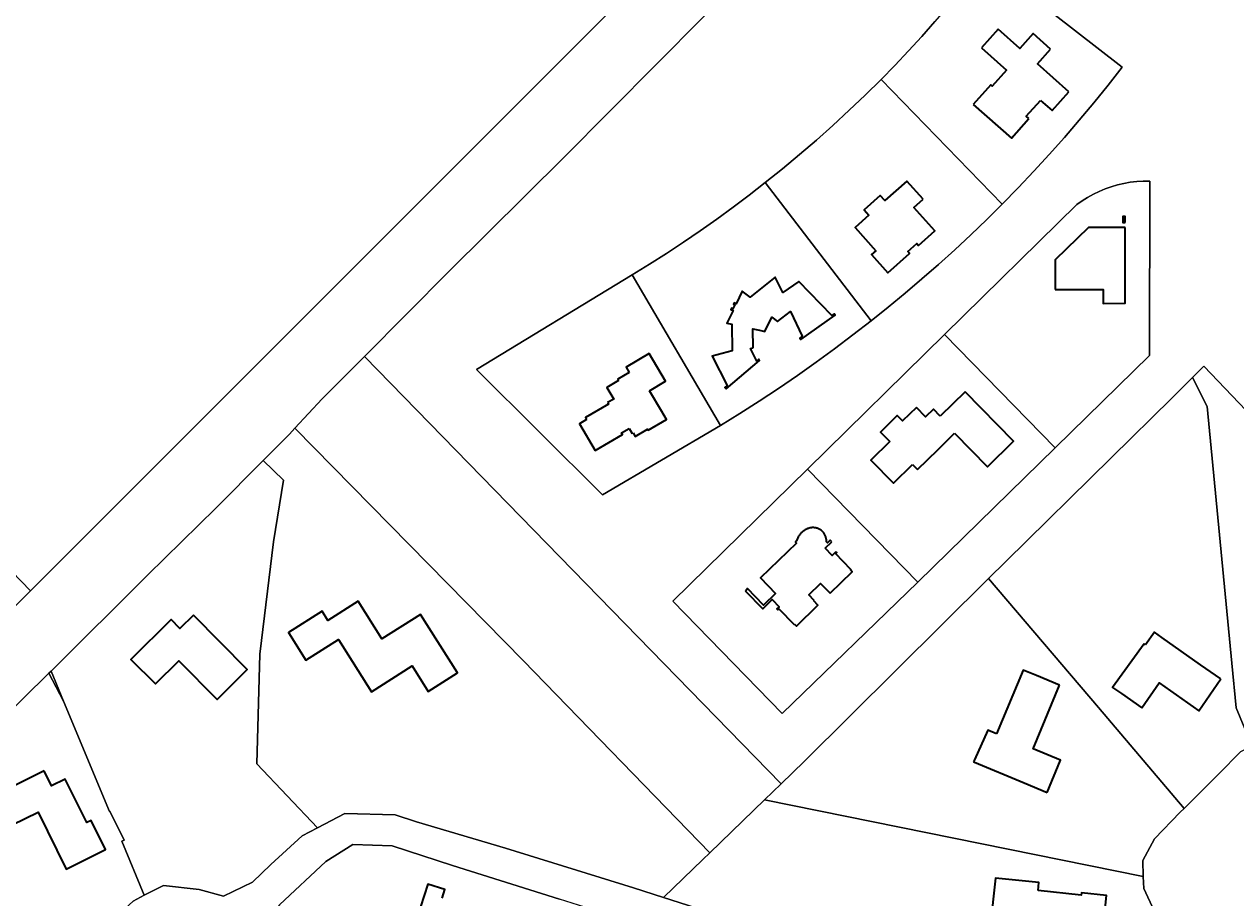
# Model space of a CAD drawing. Header units: metres. Extents: x 152747 to 157233, y 373738 to 378734.
# Tile 4 of 29: x 153740 to 153984, y 374633 to 374809. Entities that reach past the tile are written whole.
import ezdxf
from ezdxf.enums import TextEntityAlignment as Align

# ---------------------------------------------------------------- set-up
doc = ezdxf.new("R2010")
doc.units = ezdxf.units.M
for name, color, linetype, lineweight in [('B-XX-KG-GRENS_PERCEEL-GV', 150, 'Continuous', 18), ('B-XX-KG-GRENS_PERCEEL-S @ 0.001', 150, 'Continuous', 25), ('B-XX-OG-BEBOUWING-G', 7, 'Continuous', 35), ('B-XX-OG-BEBOUWING_HUISNUMMER-T18', 10, 'Continuous', 18), ('B-XX-OG-BEBOUWING_STRAATNAAM-T18', 10, 'Continuous', 18)]:
    doc.layers.add(name, color=color, linetype=linetype, lineweight=lineweight)
doc.styles.add('NLCS-ISO', font='NLCS-ISO.ttf', dxfattribs={"height": 1.8})
doc.styles.add('NLCS-ISO-M-T18', font='NLCS-ISO.ttf', dxfattribs={"height": 1.8})

# ---------------------------------------------------------------- blocks, each defined once
blk = doc.blocks.new('SKG-PERCEELNUMMER-SO')
at = {"layer": 'Defpoints'}
blk.add_point((0, 0), dxfattribs=at)
at = {"style": 'NLCS-ISO', "oblique": 10, "flags": 1}
blk.add_attdef('GEMEENTECODE', text='', height=1.8, dxfattribs=at).set_placement((0, 3), align=Align.MIDDLE_RIGHT)
at = {"style": 'NLCS-ISO', "oblique": 10}
blk.add_attdef('PERCEELNUMMER', text='', height=1.8, dxfattribs=at).set_placement((0, 0), align=Align.MIDDLE_CENTER)
at = {"style": 'NLCS-ISO', "oblique": 10, "flags": 1}
blk.add_attdef('SECTIE', text='', height=1.8, dxfattribs=at).set_placement((0, 2), align=Align.MIDDLE_LEFT)

msp = doc.modelspace()

# ---------------------------------------------------------------- linework, layer by layer
at = {"layer": 'B-XX-KG-GRENS_PERCEEL-GV'}
for points in [[(153842.159, 374992.637), (153819.073, 374971.501), (153755.811, 374913.39), (153690.931, 374854.132), (153648.997, 374815.864), (153634.537, 374802.541), (153690.777, 374745.585), (153723.991, 374712.493), (153741.063, 374694.827), (153749.91, 374703.688), (153869.943, 374823.789), (153940.175, 374894.137), (153994.817, 374948.583), (153995.707, 374949.929), (153995.651, 374951.818), (153994.495, 374954.871), (153936.539, 374985.912), (153878.045, 375016.851), (153872.076, 375020.026)], [(153912.176, 374797.721), (153936.563, 374772.654), (153939.765, 374775.928), (153942.916, 374779.252), (153946.013, 374782.625), (153949.057, 374786.047), (153952.046, 374789.516), (153954.981, 374793.032), (153957.859, 374796.594), (153960.681, 374800.201), (153933.116, 374821.674), (153930.666, 374818.538), (153928.167, 374815.441), (153925.619, 374812.384), (153923.023, 374809.368), (153920.381, 374806.392), (153917.691, 374803.459), (153914.956, 374800.568)], [(153888.89, 374776.98), (153910.165, 374749.145), (153913.614, 374751.911), (153917.022, 374754.727), (153920.388, 374757.594), (153923.711, 374760.509), (153926.991, 374763.474), (153930.227, 374766.487), (153933.418, 374769.547), (153936.563, 374772.654), (153912.176, 374797.721), (153909.001, 374794.592), (153905.775, 374791.517), (153902.497, 374788.497), (153899.168, 374785.532), (153895.79, 374782.624), (153892.364, 374779.773)], [(153862.125, 374758.389), (153879.873, 374728.119), (153883.798, 374730.541), (153887.686, 374733.022), (153891.535, 374735.564), (153895.344, 374738.164), (153899.112, 374740.823), (153902.839, 374743.54), (153906.524, 374746.314), (153910.165, 374749.145), (153888.89, 374776.98), (153885.672, 374774.478), (153882.417, 374772.025), (153879.123, 374769.623), (153875.794, 374767.272), (153872.428, 374764.973), (153869.028, 374762.726), (153865.593, 374760.531)], [(153892.286, 374670.126), (153870.282, 374692.789), (153897.37, 374719.348), (153924.953, 374746.441), (153951.556, 374772.551), (153952.623, 374773.307), (153953.729, 374774.003), (153954.873, 374774.636), (153956.05, 374775.206), (153957.256, 374775.709), (153958.489, 374776.145), (153959.743, 374776.512), (153961.016, 374776.809), (153962.304, 374777.036), (153963.602, 374777.191), (153964.907, 374777.273), (153966.214, 374777.284), (153966.191, 374742.196), (153947.214, 374723.582), (153919.559, 374696.608)], [(153947.214, 374723.582), (153966.191, 374742.196), (153966.214, 374777.284), (153964.907, 374777.273), (153963.602, 374777.191), (153962.304, 374777.036), (153961.016, 374776.809), (153959.743, 374776.512), (153958.489, 374776.145), (153957.256, 374775.709), (153956.05, 374775.206), (153954.873, 374774.636), (153953.729, 374774.003), (153952.623, 374773.307), (153951.556, 374772.551), (153924.953, 374746.441)], [(153856.161, 374714.174), (153879.873, 374728.119), (153862.125, 374758.389), (153830.796, 374739.359)], [(153897.37, 374719.348), (153919.559, 374696.608), (153947.214, 374723.582), (153924.953, 374746.441)], [(153808.269, 374742.012), (153799.765, 374733.456), (153794.249, 374727.538), (153840.254, 374680.753), (153877.729, 374642.11), (153888.753, 374652.778), (153892.107, 374656.024)], [(154026.193, 374688.933), (154022.497, 374692.797), (153995.519, 374720.708), (153977.117, 374740.012), (153974.809, 374737.738), (153977.75, 374731.926), (153982.722, 374680.255), (153983.608, 374671.301), (153986.518, 374664.356), (153986.819, 374663.636), (153990.261, 374665.311), (153995.486, 374664.659), (153998.987, 374662.218)], [(153986.518, 374664.356), (153983.608, 374671.301), (153982.722, 374680.255), (153977.75, 374731.926), (153974.809, 374737.738), (153970.641, 374733.631), (153958.497, 374721.666), (153937.254, 374700.737), (153933.785, 374697.319), (153955.883, 374671.334), (153973.112, 374651.032), (153980.077, 374657.949), (153984.563, 374662.538), (153986.709, 374663.583), (153986.819, 374663.636)], [(153868.424, 374633.132), (153876.341, 374640.766), (153877.729, 374642.11), (153840.254, 374680.753), (153794.249, 374727.538), (153793.181, 374726.393), (153787.858, 374721.054), (153791.984, 374717.097), (153789.984, 374704.706), (153787.202, 374682.081), (153786.645, 374660.026), (153798.783, 374647.146), (153804.282, 374650.055), (153814.447, 374649.771), (153818.725, 374648.337), (153836.61, 374643.092), (153862.405, 374635.051)], [(153787.858, 374721.054), (153778.333, 374711.502), (153764.686, 374698.034), (153745.22, 374678.705), (153747.73, 374672.666), (153756.967, 374650.447), (153757.039, 374650.483), (153759.912, 374644.664), (153759.464, 374644.44), (153763.981, 374633.574), (153767.846, 374635.534), (153774.984, 374634.713), (153779.886, 374633.434), (153785.739, 374636.246), (153789.398, 374639.77), (153795.727, 374645.529), (153798.783, 374647.146), (153786.645, 374660.026), (153787.202, 374682.081), (153789.984, 374704.706), (153791.984, 374717.097)], [(153897.37, 374719.348), (153870.282, 374692.789), (153892.286, 374670.126), (153919.559, 374696.608)], [(153888.753, 374652.778), (153964.924, 374637.394), (153964.82, 374640.574), (153967.202, 374644.971), (153972.367, 374650.291), (153973.112, 374651.032), (153955.883, 374671.334), (153933.785, 374697.319), (153896.722, 374660.491), (153892.107, 374656.024)], [(153704.404, 374638.003), (153748.9, 374620.609), (153753.417, 374624.817), (153761.704, 374632.419), (153763.981, 374633.574), (153759.464, 374644.44), (153759.912, 374644.664), (153757.039, 374650.483), (153756.967, 374650.447), (153747.73, 374672.666), (153744.759, 374678.247), (153739.71, 374673.23)], [(153747.73, 374672.666), (153745.22, 374678.705), (153744.759, 374678.247)], [(153877.729, 374642.11), (153876.341, 374640.766), (153868.424, 374633.132), (153879.748, 374629.522), (153907.042, 374621.11), (153922.318, 374616.374), (153935.948, 374609.872), (153941.464, 374604.594), (153942.998, 374604.546), (153945.39, 374605.042), (153947.987, 374607.11), (153956.813, 374616.137), (153965.171, 374624.385), (153967.112, 374630.425), (153965.003, 374634.979), (153964.924, 374637.394), (153888.753, 374652.778)], [(153787.687, 374609.331), (153820.889, 374600.295), (153831.296, 374597.639), (153845.699, 374611.527), (153862.76, 374627.954), (153847.52, 374632.821), (153825.965, 374639.585), (153813.827, 374643.546), (153805.901, 374643.808), (153800.498, 374640.38), (153791.186, 374631.646), (153789.43, 374629.39), (153787.482, 374626.11), (153787.567, 374623.038), (153788.992, 374620.035), (153790.475, 374614.002)]]:
    msp.add_lwpolyline(points, close=True, dxfattribs=at)
for points in [[(153869.943, 374823.789), (153749.91, 374703.688), (153741.063, 374694.827), (153710.124, 374663.838)], [(153933.116, 374821.674), (153960.681, 374800.201), (153957.859, 374796.594), (153954.981, 374793.032), (153952.046, 374789.516), (153949.057, 374786.047), (153946.013, 374782.625), (153942.916, 374779.252), (153939.765, 374775.928), (153936.563, 374772.654), (153933.418, 374769.547), (153930.227, 374766.487), (153926.991, 374763.474), (153923.711, 374760.509), (153920.388, 374757.594), (153917.022, 374754.727), (153913.614, 374751.911), (153910.165, 374749.145), (153906.524, 374746.314), (153902.839, 374743.54), (153899.112, 374740.823), (153895.344, 374738.164), (153891.535, 374735.564), (153887.686, 374733.022), (153883.798, 374730.541), (153879.873, 374728.119), (153856.161, 374714.174), (153830.796, 374739.359), (153862.125, 374758.389), (153865.593, 374760.531), (153869.028, 374762.726), (153872.428, 374764.973), (153875.794, 374767.272), (153879.123, 374769.623), (153882.417, 374772.025), (153885.672, 374774.478), (153888.89, 374776.98), (153892.364, 374779.773), (153895.79, 374782.624), (153899.168, 374785.532), (153902.497, 374788.497), (153905.775, 374791.517), (153909.001, 374794.592), (153912.176, 374797.721), (153914.956, 374800.568), (153917.691, 374803.459), (153920.381, 374806.392), (153923.023, 374809.368)], [(153739.71, 374673.23), (153744.759, 374678.247), (153745.22, 374678.705), (153764.686, 374698.034), (153778.333, 374711.502), (153787.858, 374721.054), (153793.181, 374726.393), (153794.249, 374727.538), (153799.765, 374733.456), (153808.269, 374742.012), (153825.312, 374759.162), (153848.343, 374782.01), (153885.641, 374819.621)], [(153885.641, 374819.621), (153848.343, 374782.01), (153825.312, 374759.162), (153808.269, 374742.012), (153892.107, 374656.024), (153896.722, 374660.491), (153933.785, 374697.319), (153937.254, 374700.737), (153958.497, 374721.666), (153970.641, 374733.631), (153974.809, 374737.738), (153977.117, 374740.012), (153995.519, 374720.708)], [(153710.124, 374663.838), (153741.063, 374694.827), (153723.991, 374712.493)], [(153984.563, 374662.538), (153980.077, 374657.949), (153973.112, 374651.032), (153972.367, 374650.291), (153967.202, 374644.971), (153964.82, 374640.574), (153964.924, 374637.394), (153965.003, 374634.979), (153967.112, 374630.425)], [(153879.748, 374629.522), (153868.424, 374633.132), (153862.405, 374635.051), (153836.61, 374643.092), (153818.725, 374648.337), (153814.447, 374649.771), (153804.282, 374650.055), (153798.783, 374647.146), (153795.727, 374645.529), (153789.398, 374639.77), (153785.739, 374636.246), (153779.886, 374633.434), (153774.984, 374634.713), (153767.846, 374635.534), (153763.981, 374633.574), (153761.704, 374632.419)], [(153791.186, 374631.646), (153800.498, 374640.38), (153805.901, 374643.808), (153813.827, 374643.546), (153825.965, 374639.585), (153847.52, 374632.821)]]:
    msp.add_lwpolyline(points, dxfattribs=at)
at = {"layer": 'B-XX-OG-BEBOUWING-G'}
for points in [[(153935.719, 374807.859), (153932.351, 374804.073)], [(153946.262, 374803.831), (153942.737, 374806.955), (153940.089, 374803.984), (153935.719, 374807.859)], [(153932.351, 374804.073), (153937.412, 374799.588), (153934.554, 374796.375), (153934.247, 374796.647), (153930.731, 374792.695)], [(153949.941, 374795.26), (153943.617, 374800.864), (153946.262, 374803.831)], [(153944.253, 374793.527), (153946.568, 374791.475), (153949.941, 374795.26)], [(153930.731, 374792.695), (153938.41, 374785.89), (153941.926, 374789.843)], [(153941.926, 374789.843), (153941.395, 374790.314), (153944.253, 374793.527)], [(153953.896, 374767.952), (153947.182, 374761.409), (153947.185, 374755.435)], [(153961.264, 374767.959), (153955.524, 374767.953), (153953.896, 374767.952)], [(153955.495, 374755.442), (153956.845, 374755.444), (153956.846, 374752.669), (153961.243, 374752.687), (153961.264, 374767.959)], [(153887.733, 374747.268), (153888.807, 374747.036), (153890.211, 374749.909), (153891.353, 374749.022), (153893.935, 374751.068), (153896.335, 374746.064), (153895.817, 374745.699), (153896.011, 374745.424), (153902.923, 374750.298), (153902.729, 374750.573), (153902.28, 374750.256), (153895.608, 374757.09), (153892.394, 374754.842), (153890.891, 374757.97), (153885.831, 374753.897), (153884.224, 374755.147), (153883.03, 374752.606), (153882.632, 374752.799), (153882.491, 374752.517), (153882.764, 374752.394), (153882.388, 374751.578), (153882.115, 374751.714), (153881.977, 374751.425), (153882.392, 374751.225), (153881.184, 374748.703), (153882.129, 374748.503), (153882.227, 374743.113), (153878.177, 374742.074), (153881.233, 374736.154), (153880.77, 374735.737), (153881.003, 374735.482), (153887.754, 374741.154), (153887.56, 374741.42), (153887.182, 374741.078), (153885.896, 374743.628), (153886.464, 374743.755)], [(153947.185, 374755.435), (153955.495, 374755.442)], [(153886.464, 374743.755), (153886.364, 374747.563), (153887.733, 374747.268)], [(153865.536, 374742.566), (153860.903, 374739.851), (153861.528, 374738.79)], [(153865.574, 374735.11), (153868.809, 374737.009), (153865.536, 374742.566)], [(153861.528, 374738.79), (153859.23, 374737.459), (153859.389, 374737.16)], [(153859.389, 374737.16), (153857.028, 374735.77), (153858.408, 374733.426), (153857.176, 374732.7)], [(153868.051, 374730.904), (153865.574, 374735.11)], [(153929.078, 374734.882), (153924.076, 374729.97)], [(153926.952, 374726.557), (153933.58, 374719.807), (153938.824, 374724.957), (153929.078, 374734.882)], [(153857.176, 374732.7), (153857.343, 374732.416), (153852.715, 374729.691), (153852.944, 374729.304)], [(153919.27, 374731.753), (153916.494, 374729.027), (153915.443, 374730.097), (153912.076, 374726.79), (153913.961, 374724.871)], [(153924.076, 374729.97), (153922.696, 374731.375), (153921.14, 374729.848), (153919.27, 374731.753)], [(153852.944, 374729.304), (153851.501, 374728.455), (153854.668, 374723.054)], [(153862.309, 374726.63), (153862.739, 374725.897), (153865.189, 374727.333), (153865.295, 374727.152), (153868.984, 374729.319), (153868.051, 374730.904)], [(153854.668, 374723.054), (153860.154, 374726.271), (153859.952, 374726.616), (153861.488, 374727.517)], [(153861.488, 374727.517), (153862.085, 374726.499)], [(153862.085, 374726.499), (153862.309, 374726.63)], [(153923.563, 374723.229), (153926.952, 374726.557)], [(153913.961, 374724.871), (153910.129, 374721.108), (153914.656, 374716.499), (153918.487, 374720.262)], [(153919.496, 374719.234), (153923.563, 374723.229)], [(153918.487, 374720.262), (153919.496, 374719.234)], [(153901.191, 374704.86), (153901.187, 374705.007), (153901.175, 374705.153), (153901.155, 374705.299), (153901.127, 374705.443), (153901.091, 374705.585), (153901.048, 374705.726), (153900.997, 374705.863), (153900.938, 374705.998), (153900.873, 374706.13), (153900.8, 374706.257), (153900.721, 374706.381), (153900.634, 374706.5), (153900.542, 374706.614), (153900.443, 374706.723), (153900.339, 374706.826), (153900.229, 374706.924), (153900.114, 374707.015), (153899.994, 374707.1), (153899.87, 374707.178), (153899.742, 374707.25), (153899.61, 374707.314), (153899.475, 374707.372), (153899.336, 374707.421), (153899.196, 374707.463), (153899.053, 374707.498), (153898.908, 374707.524), (153898.763, 374707.543), (153898.616, 374707.554), (153898.469, 374707.556), (153898.322, 374707.551), (153898.176, 374707.538), (153898.031, 374707.516), (153897.887, 374707.487), (153897.745, 374707.45), (153897.605, 374707.406), (153897.467, 374707.354), (153897.333, 374707.294), (153897.226, 374707.24), (153897.073, 374707.17), (153896.923, 374707.092), (153896.777, 374707.008), (153896.635, 374706.916), (153896.497, 374706.818), (153896.364, 374706.714), (153896.237, 374706.603), (153896.115, 374706.487), (153895.998, 374706.365), (153895.887, 374706.237), (153895.783, 374706.105)], [(153895.194, 374704.898), (153894.965, 374704.64), (153895.146, 374704.453), (153887.896, 374697.435), (153890.946, 374694.291), (153888.532, 374691.954), (153885.301, 374695.285), (153885.082, 374695.072), (153884.854, 374694.852)], [(153895.783, 374706.105), (153895.685, 374705.967), (153895.593, 374705.825), (153895.509, 374705.679), (153895.431, 374705.53), (153895.361, 374705.376), (153895.298, 374705.22), (153895.242, 374705.06), (153895.194, 374704.898)], [(153900.942, 374703.4), (153902.254, 374704.677)], [(153902.254, 374704.677), (153901.927, 374705.014), (153901.396, 374704.498), (153901.187, 374704.713), (153901.191, 374704.86)], [(153903.094, 374702.704), (153902.335, 374701.964), (153900.942, 374703.4)], [(153901.928, 374694.355), (153906.385, 374698.692), (153906.023, 374699.066), (153906.117, 374699.156), (153903.032, 374702.336), (153903.247, 374702.546), (153903.094, 374702.704)], [(153884.854, 374694.852), (153888.365, 374691.231), (153890.257, 374693.073), (153891.664, 374691.622), (153891.234, 374691.204), (153891.387, 374691.046), (153891.588, 374691.241), (153894.679, 374688.054), (153894.772, 374688.145)], [(153898.713, 374692.915), (153897.627, 374694.035), (153899.999, 374696.343), (153901.928, 374694.355)], [(153894.772, 374688.145), (153895.148, 374687.757), (153899.462, 374691.955), (153898.62, 374692.824), (153898.713, 374692.915)], [(153968.644, 374685.479), (153967.187, 374686.509), (153965.332, 374684)], [(153980.54, 374677.11), (153976.44, 374679.969), (153968.644, 374685.479)], [(153965.105, 374684.161), (153958.751, 374675.403), (153960.52, 374674.171), (153964.63, 374671.309)], [(153965.332, 374684), (153965.105, 374684.161)], [(153948.09, 374675.87), (153943.468, 374677.78), (153940.738, 374678.908), (153935.383, 374666.033)], [(153945.61, 374654.29), (153948.3, 374660.789), (153942.78, 374663.079), (153948.09, 374675.87)], [(153964.63, 374671.309), (153968.1, 374676.3), (153976.06, 374670.67), (153980.54, 374677.11)], [(153935.383, 374666.033), (153933.633, 374666.796), (153930.983, 374660.868)], [(153930.983, 374660.868), (153930.783, 374660.42)], [(153930.783, 374660.42), (153930.974, 374660.341)], [(153930.974, 374660.341), (153940.99, 374656.2), (153945.61, 374654.29)], [(153823.872, 374633.03), (153824.421, 374634.714), (153821.015, 374635.816), (153819.539, 374631.291)]]:
    msp.add_lwpolyline(points, dxfattribs=at)
for points in [[(153920.623, 374773.626), (153917.357, 374777.279), (153912.961, 374773.344), (153912.021, 374774.395), (153908.757, 374771.474), (153909.697, 374770.423), (153906.933, 374767.948), (153911.132, 374763.252), (153910.277, 374762.487), (153913.551, 374758.841), (153917.87, 374762.713), (153917.526, 374763.096), (153919.351, 374764.73), (153919.699, 374764.343), (153922.985, 374767.285), (153918.775, 374771.972)], [(153961.266, 374768.919), (153961.267, 374770.139), (153960.827, 374770.138), (153960.826, 374768.918)], [(153806.99, 374692.76), (153800.89, 374688.9), (153799.74, 374690.719), (153792.98, 374686.439), (153796.49, 374680.89), (153803.03, 374685.02), (153809.65, 374674.549), (153817.83, 374679.74), (153821.09, 374674.6), (153826.95, 374678.319), (153819.5, 374690.099), (153811.77, 374685.211)], [(153773.84, 374689.959), (153771.13, 374687.279), (153769.36, 374689.058), (153761.3, 374681.051), (153766.21, 374676.1), (153770.89, 374680.75), (153778.62, 374672.979), (153784.68, 374679.01)], [(153743.81, 374658.6), (153734.14, 374653.809), (153734.195, 374653.703), (153731.753, 374652.527), (153731.301, 374651.276), (153733.456, 374646.926), (153734.712, 374646.5), (153742.63, 374650.308), (153748.28, 374638.848), (153756.2, 374642.808), (153753.31, 374648.639), (153752.42, 374648.199), (153748.08, 374656.969), (153745.3, 374655.589)], [(153943.749, 374634.518), (153943.918, 374636.149), (153935.165, 374637.056), (153934.153, 374627.288), (153933.686, 374627.336), (153933.539, 374625.924), (153934.086, 374625.867), (153933.897, 374624.037), (153942.222, 374623.175), (153942.12, 374622.19), (153951.45, 374621.223), (153951.895, 374625.52), (153956.63, 374625.03), (153957.491, 374633.537), (153952.468, 374634.057), (153952.423, 374633.619)]]:
    msp.add_lwpolyline(points, close=True, dxfattribs=at)

# ---------------------------------------------------------------- block references
at = {"layer": 'B-XX-KG-GRENS_PERCEEL-S @ 0.001', "xscale": 0.001, "yscale": 0.001, "zscale": 0.001}
for p, values in [((153862.134, 374804.346), {'PERCEELNUMMER': '247'}), ((153935.704, 374799.592), {'PERCEELNUMMER': '1357'}), ((153913.367, 374776.24), {'PERCEELNUMMER': '1356'}), ((153884.939, 374754.411), {'PERCEELNUMMER': '1355'}), ((153945.857, 374749.335), {'PERCEELNUMMER': '1371'}), ((153857.019, 374738.167), {'PERCEELNUMMER': '1354'}), ((153923.52, 374723.953), {'PERCEELNUMMER': '1372'}), ((153962.892, 374695.258), {'PERCEELNUMMER': '537'}), ((153889.508, 374691.464), {'PERCEELNUMMER': '1373'}), ((153847.393, 374686.184), {'PERCEELNUMMER': '596'}), ((153745.485, 374677.412), {'PERCEELNUMMER': '1329'}), ((153828.753, 374664.378), {'PERCEELNUMMER': '528'}), ((153923.169, 374664.405), {'PERCEELNUMMER': '536'}), ((153776.553, 374651.018), {'PERCEELNUMMER': '1330'}), ((153918.558, 374634.427), {'PERCEELNUMMER': '535'})]:
    msp.add_blockref('SKG-PERCEELNUMMER-SO', p, dxfattribs=at).add_auto_attribs(values)

# ---------------------------------------------------------------- texts
at = {"layer": 'B-XX-OG-BEBOUWING_HUISNUMMER-T18', "style": 'NLCS-ISO-M-T18'}
for s, rotation, p in [('10', 317.996, (153939.599, 374792.955)), ('12', 41.998, (153916.755, 374764.921)), ('19', 44.003, (153952.842, 374762.551)), ('14', 35.002, (153897.906, 374749.057)), ('16', 30, (153858.609, 374728.019)), ('21', 44.003, (153916.069, 374726.322)), ('23', 43.997, (153893.745, 374698.736)), ('9', 32, (153811.977, 374678.249)), ('10', 45, (153779.137, 374676.137)), ('6', 324.998, (153975.29, 374674.546)), ('7', 337.998, (153943.882, 374657.538)), ('11', 27.004, (153750.246, 374641.924))]:
    msp.add_text(s, height=0.0018, rotation=rotation, dxfattribs=at).set_placement(p, align=Align.MIDDLE_CENTER)
at = {"layer": 'B-XX-OG-BEBOUWING_STRAATNAAM-T18', "style": 'NLCS-ISO-M-T18'}
for s, rotation, p in [('Kievitlaan', 46.805, (153933.138, 374760.821)), ('Kievitlaan', 46.805, (153933.138, 374760.821)), ('Kievitlaan', 46.805, (153933.138, 374760.821)), ('de Gemeynt', 44.8, (153750.412, 374690.479)), ('de Gemeynt', 44.8, (153750.412, 374690.479)), ('de Gemeynt', 44.8, (153750.412, 374690.479))]:
    msp.add_text(s, height=0.0018, rotation=rotation, dxfattribs=at).set_placement(p, align=Align.MIDDLE_CENTER)

doc.saveas('drawing.dxf')
